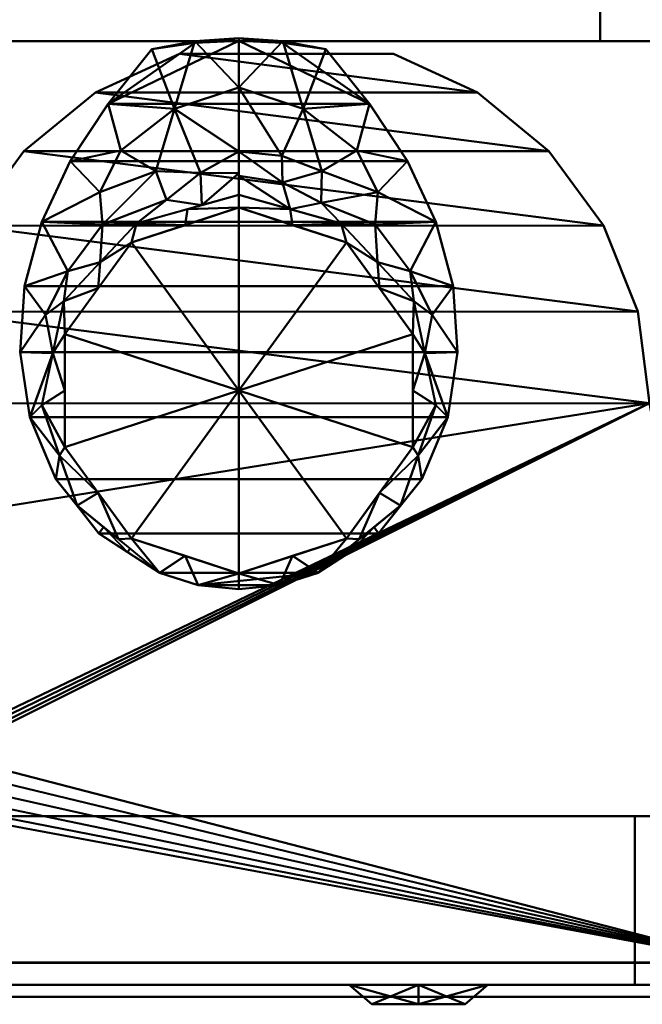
# Model space of a CAD drawing. Header units: millimetres. Extents: x -157 to 157, y -150 to 149.
# Tile 6 of 8: x 14 to 101, y -132 to 5. Entities that reach past the tile are written whole.
import ezdxf

# ---------------------------------------------------------------- set-up
doc = ezdxf.new("R2010")
doc.units = ezdxf.units.MM
doc.layers.add('A-GENM', color=13, linetype='Continuous', lineweight=30)
doc.layers.add('Q-SPCQ', color=91, linetype='Continuous', lineweight=30)

# ---------------------------------------------------------------- blocks, each defined once
blk = doc.blocks.new('Bec - Bec-14284-Vue 1')
at = {"layer": 'A-GENM', "lineweight": 40}
mesh = blk.add_polyface(dxfattribs=at)
corners = [(0.04, 111.05, 375.03), (5.72, 110.47, 374.69), (11.07, 108.78, 373.71), (19.52, 103.27, 370.5), (25.53, 95.72, 366.11), (29.13, 87.11, 361.11), (30.5, 78.04, 355.83), (29.88, 68.86, 350.49), (27.47, 59.91, 345.29), (23.52, 51.44, 340.36), (18.24, 43.45, 335.72), (12.16, 35.85, 331.3), (6.14, 34.99, 330.8), (0.04, 34.7, 330.63), (-6.06, 34.99, 330.8), (-12.08, 35.85, 331.3), (-18.16, 43.45, 335.72), (-23.43, 51.44, 340.36), (-27.38, 59.91, 345.29), (-29.8, 68.86, 350.49), (-30.42, 78.04, 355.83), (-29.05, 87.11, 361.11), (-25.45, 95.72, 366.11), (-19.43, 103.27, 370.5), (-10.99, 108.78, 373.71), (-5.62, 110.47, 374.69)]
mesh.append_faces([[corners[k] for k in face] for face in [(12, 10, 11), (1, 25, 0)]], dxfattribs={"vtx0": -1})
mesh.append_faces([[corners[k] for k in face] for face in [(13, 16, 10)]], dxfattribs={"vtx0": -1, "vtx1": -1, "vtx2": -1})
mesh.append_faces([[corners[k] for k in face] for face in [(21, 5, 6, 20), (24, 1, 2), (23, 3, 4, 22), (1, 24, 25)]], dxfattribs={"vtx0": -1, "vtx2": -1})
mesh.append_faces([[corners[k] for k in face] for face in [(12, 13, 10), (13, 14, 16)]], dxfattribs={"vtx1": -1, "vtx2": -1})
mesh.append_faces([[corners[k] for k in face] for face in [(8, 9, 17, 18), (9, 10, 16, 17), (7, 8, 18, 19), (4, 5, 21, 22), (2, 3, 23, 24), (6, 7, 19, 20)]], dxfattribs={"vtx1": -1, "vtx3": -1})
mesh.append_faces([[corners[k] for k in face] for face in [(14, 15, 16)]], dxfattribs={"vtx2": -1})
mesh = blk.add_polyface(dxfattribs=at)
corners = [(0.04, 108.85, 445.09), (0.04, 111.05, 375.03), (-5.62, 110.47, 374.69), (-10.99, 108.78, 373.71), (-22.46, 99.4, 373.68), (-27.39, 85.43, 373.64), (-24.35, 70.93, 373.59), (-14.23, 60.11, 373.56), (0.04, 56.12, 373.55), (0.04, 57.92, 444.94), (-14.93, 62.78, 444.95), (-24.18, 75.52, 444.99), (-24.18, 91.26, 445.04), (-14.93, 103.99, 445.08), (-7.44, 106.42, 445.08), (-7.44, 60.35, 444.94), (-7.09, 58.11, 373.55), (-19.55, 69.15, 444.97), (-19.29, 65.52, 373.57), (-25.87, 78.18, 373.61), (-24.18, 83.39, 445.01), (-16.73, 104.09, 373.69), (-19.55, 97.62, 445.06), (-24.92, 92.41, 373.66)]
mesh.append_faces([[corners[k] for k in face] for face in [(2, 0, 1)]], dxfattribs={"vtx0": -1})
mesh.append_faces([[corners[k] for k in face] for face in [(15, 16, 9), (17, 18, 10), (14, 3, 13), (18, 17, 6), (19, 20, 5), (20, 19, 11), (13, 21, 22), (4, 22, 21), (3, 14, 2)]], dxfattribs={"vtx0": -1, "vtx1": -1})
mesh.append_faces([[corners[k] for k in face] for face in [(15, 7, 16), (10, 18, 7), (13, 3, 21), (22, 4, 23)]], dxfattribs={"vtx0": -1, "vtx2": -1})
mesh.append_faces([[corners[k] for k in face] for face in [(20, 12, 5), (15, 10, 7), (17, 11, 6), (23, 5, 12), (14, 0, 2), (19, 6, 11), (12, 22, 23)]], dxfattribs={"vtx1": -1, "vtx2": -1})
mesh.append_faces([[corners[k] for k in face] for face in [(16, 8, 9)]], dxfattribs={"vtx2": -1})
mesh = blk.add_polyface(dxfattribs=at)
corners = [(0.04, 56.12, 373.55), (14.31, 60.11, 373.56), (24.43, 70.93, 373.59), (27.47, 85.43, 373.64), (22.54, 99.4, 373.68), (11.07, 108.78, 373.71), (5.72, 110.47, 374.69), (0.04, 111.05, 375.03), (0.04, 108.85, 445.09), (15.01, 103.99, 445.08), (24.26, 91.26, 445.04), (24.26, 75.52, 444.99), (15.01, 62.78, 444.95), (0.04, 57.92, 444.94), (7.53, 106.42, 445.08), (7.53, 60.35, 444.94), (7.18, 58.11, 373.55), (19.37, 65.52, 373.57), (19.64, 69.15, 444.97), (16.81, 104.09, 373.69), (19.64, 97.62, 445.06), (25, 92.41, 373.66), (24.26, 83.39, 445.01), (25.95, 78.18, 373.61)]
mesh.append_faces([[corners[k] for k in face] for face in [(8, 6, 7)]], dxfattribs={"vtx0": -1})
mesh.append_faces([[corners[k] for k in face] for face in [(6, 14, 5), (20, 19, 9), (14, 6, 8), (10, 21, 20), (4, 20, 21), (11, 23, 22), (23, 11, 2)]], dxfattribs={"vtx0": -1, "vtx1": -1})
mesh.append_faces([[corners[k] for k in face] for face in [(16, 15, 13), (5, 14, 9), (10, 3, 21), (12, 1, 17), (20, 4, 19), (3, 10, 22)]], dxfattribs={"vtx0": -1, "vtx2": -1})
mesh.append_faces([[corners[k] for k in face] for face in [(0, 16, 13)]], dxfattribs={"vtx1": -1})
mesh.append_faces([[corners[k] for k in face] for face in [(12, 15, 1), (19, 5, 9), (11, 18, 2), (23, 3, 22), (18, 12, 17), (16, 1, 15), (17, 2, 18)]], dxfattribs={"vtx1": -1, "vtx2": -1})
mesh = blk.add_polyface(dxfattribs=at)
corners = [(0.04, 56.12, 373.55), (-14.23, 60.11, 373.56), (-24.35, 70.93, 373.59), (-27.39, 85.43, 373.64), (-22.46, 99.4, 373.68), (-10.99, 108.78, 373.71), (-19.43, 103.27, 370.5), (-25.45, 95.72, 366.11), (-29.05, 87.11, 361.11), (-30.42, 78.04, 355.83), (-29.8, 68.86, 350.49), (-27.38, 59.91, 345.29), (-23.43, 51.44, 340.36), (-18.16, 43.45, 335.72), (-12.08, 35.85, 331.3), (-6.07, 34.72, 331.3), (0.04, 34.34, 331.3), (0.04, 50.09, 349.91), (-24.92, 92.41, 373.66), (-15.12, 105.4, 373.7), (-22.44, 99.5, 368.31), (-18.79, 102.4, 373.69), (-15.45, 105.87, 372.01), (0.04, 41.18, 339.38), (-11.53, 52.83, 351.19), (-19.29, 65.52, 373.57), (-18.94, 60.28, 358.26), (-8.91, 44.14, 339.55), (-23.8, 66.78, 361.39), (-26.88, 72.82, 362.15), (-25.87, 78.18, 373.61), (-16.37, 49.95, 343.46), (-19.32, 55.75, 349.18), (-7.09, 58.11, 373.55), (0.04, 53.5, 363.29), (-11.41, 57.23, 363.08), (-6.04, 54.41, 359.02), (-5.96, 50.71, 350.05)]
mesh.append_faces([[corners[k] for k in face] for face in [(2, 28, 25), (19, 22, 21), (6, 21, 22), (10, 29, 9), (8, 18, 7), (21, 6, 4), (18, 8, 3), (20, 4, 6), (12, 32, 11), (34, 36, 17), (17, 37, 23)]], dxfattribs={"vtx0": -1, "vtx1": -1})
mesh.append_faces([[corners[k] for k in face] for face in [(36, 24, 37), (27, 15, 23), (24, 36, 35), (28, 26, 25), (27, 23, 37), (26, 11, 32), (28, 2, 29), (36, 37, 17), (12, 31, 32), (26, 35, 1), (29, 30, 9), (32, 31, 24), (13, 27, 31), (28, 29, 10), (26, 28, 11), (24, 31, 27), (35, 26, 32), (34, 33, 36), (32, 24, 35), (35, 36, 33), (37, 24, 27)]], dxfattribs={"vtx0": -1, "vtx1": -1, "vtx2": -1})
mesh.append_faces([[corners[k] for k in face] for face in [(27, 13, 14), (8, 30, 3), (28, 10, 11), (30, 8, 9), (26, 1, 25), (29, 2, 30)]], dxfattribs={"vtx0": -1, "vtx2": -1})
mesh.append_faces([[corners[k] for k in face] for face in [(16, 23, 15)]], dxfattribs={"vtx1": -1})
mesh.append_faces([[corners[k] for k in face] for face in [(18, 4, 7), (12, 13, 31), (14, 15, 27), (20, 7, 4), (33, 1, 35)]], dxfattribs={"vtx1": -1, "vtx2": -1})
mesh.append_faces([[corners[k] for k in face] for face in [(19, 5, 22), (34, 0, 33)]], dxfattribs={"vtx2": -1})
mesh = blk.add_polyface(dxfattribs=at)
corners = [(0.04, 57.92, 444.94), (0.04, 83.39, 445.01), (0.04, 108.85, 445.09), (-14.93, 103.99, 445.08), (-24.18, 91.26, 445.04), (-24.18, 75.52, 444.99), (-14.93, 62.78, 444.95)]
mesh.append_faces([[corners[k] for k in face] for face in [(4, 1, 3)]], dxfattribs={"vtx0": -1, "vtx1": -1})
mesh.append_faces([[corners[k] for k in face] for face in [(1, 5, 6)]], dxfattribs={"vtx0": -1, "vtx2": -1})
mesh.append_faces([[corners[k] for k in face] for face in [(2, 3, 1)]], dxfattribs={"vtx1": -1})
mesh.append_faces([[corners[k] for k in face] for face in [(4, 5, 1)]], dxfattribs={"vtx1": -1, "vtx2": -1})
mesh.append_faces([[corners[k] for k in face] for face in [(6, 0, 1)]], dxfattribs={"vtx2": -1})
mesh = blk.add_polyface(dxfattribs=at)
corners = [(0.04, 108.85, 445.09), (0.04, 83.39, 445.01), (0.04, 57.92, 444.94), (15.01, 62.78, 444.95), (24.26, 75.52, 444.99), (24.26, 91.26, 445.04), (15.01, 103.99, 445.08)]
mesh.append_faces([[corners[k] for k in face] for face in [(3, 1, 2)]], dxfattribs={"vtx0": -1})
mesh.append_faces([[corners[k] for k in face] for face in [(5, 1, 4)]], dxfattribs={"vtx0": -1, "vtx1": -1})
mesh.append_faces([[corners[k] for k in face] for face in [(1, 3, 4)]], dxfattribs={"vtx0": -1, "vtx2": -1})
mesh.append_faces([[corners[k] for k in face] for face in [(5, 6, 1)]], dxfattribs={"vtx1": -1, "vtx2": -1})
mesh.append_faces([[corners[k] for k in face] for face in [(6, 0, 1)]], dxfattribs={"vtx2": -1})
mesh = blk.add_polyface(dxfattribs=at)
corners = [(0.04, 34.34, 331.3), (6.15, 34.72, 331.3), (12.16, 35.85, 331.3), (18.24, 43.45, 335.72), (23.52, 51.44, 340.36), (27.47, 59.91, 345.29), (29.88, 68.86, 350.49), (30.5, 78.04, 355.83), (29.13, 87.11, 361.11), (25.53, 95.72, 366.11), (19.52, 103.27, 370.5), (11.07, 108.78, 373.71), (22.54, 99.4, 373.68), (27.47, 85.43, 373.64), (24.43, 70.93, 373.59), (14.31, 60.11, 373.56), (0.04, 56.12, 373.55), (0.04, 50.09, 349.91), (22.52, 99.5, 368.31), (15.2, 105.4, 373.7), (25, 92.41, 373.66), (18.87, 102.4, 373.69), (15.53, 105.87, 372.01), (0.04, 41.18, 339.38), (11.61, 52.83, 351.19), (19.37, 65.52, 373.57), (19.02, 60.28, 358.26), (9, 44.14, 339.55), (23.88, 66.78, 361.39), (26.96, 72.82, 362.15), (25.95, 78.18, 373.61), (16.46, 49.95, 343.46), (19.4, 55.75, 349.18), (0.04, 53.11, 361.73), (5.18, 57.55, 373.55), (5.36, 53.06, 355.53), (10.11, 56.81, 363.72), (9.74, 58.83, 373.55)]
mesh.append_faces([[corners[k] for k in face] for face in [(15, 26, 25), (22, 21, 10), (20, 9, 12), (25, 28, 14), (23, 27, 17), (7, 29, 6), (30, 8, 13), (9, 20, 8), (6, 28, 5)]], dxfattribs={"vtx0": -1, "vtx1": -1})
mesh.append_faces([[corners[k] for k in face] for face in [(6, 29, 28), (3, 31, 27), (30, 29, 7), (29, 14, 28), (24, 27, 31), (1, 27, 23), (17, 27, 35), (31, 4, 32), (35, 36, 34), (24, 26, 36), (28, 25, 26), (35, 24, 36), (5, 28, 26), (26, 24, 32), (31, 32, 24), (26, 32, 5), (33, 35, 34), (24, 35, 27), (15, 36, 26)]], dxfattribs={"vtx0": -1, "vtx1": -1, "vtx2": -1})
mesh.append_faces([[corners[k] for k in face] for face in [(22, 19, 21), (27, 2, 3), (30, 7, 8)]], dxfattribs={"vtx0": -1, "vtx2": -1})
mesh.append_faces([[corners[k] for k in face] for face in [(20, 13, 8), (3, 4, 31), (4, 5, 32), (1, 2, 27), (9, 18, 12), (21, 12, 10), (18, 10, 12), (30, 14, 29), (33, 17, 35), (37, 34, 36, 15)]], dxfattribs={"vtx1": -1, "vtx2": -1})
mesh.append_faces([[corners[k] for k in face] for face in [(22, 11, 19), (23, 0, 1), (34, 16, 33)]], dxfattribs={"vtx2": -1})
mesh = blk.add_polyface(dxfattribs=at)
corners = [(0.04, 34.34, 331.3), (-6.07, 34.72, 331.3), (-12.08, 35.85, 331.3), (-6.06, 34.99, 330.8), (0.04, 34.7, 330.63), (-3.01, 34.53, 331.3), (-3.01, 34.85, 330.72), (-8.31, 35.14, 331.3), (-8.92, 35.4, 331.04), (-10.5, 35.62, 331.17), (-10.2, 35.5, 331.3)]
mesh.append_faces([[corners[k] for k in face] for face in [(5, 6, 0), (7, 8, 1), (6, 5, 3)]], dxfattribs={"vtx0": -1, "vtx1": -1})
mesh.append_faces([[corners[k] for k in face] for face in [(5, 1, 3), (8, 3, 1)]], dxfattribs={"vtx1": -1, "vtx2": -1})
mesh.append_faces([[corners[k] for k in face] for face in [(7, 10, 9, 8)]], dxfattribs={"vtx1": -1, "vtx3": -1})
mesh.append_faces([[corners[k] for k in face] for face in [(6, 4, 0), (10, 2, 9)]], dxfattribs={"vtx2": -1})
mesh = blk.add_polyface(dxfattribs=at)
corners = [(0.04, 34.7, 330.63), (6.14, 34.99, 330.8), (12.16, 35.85, 331.3), (6.15, 34.72, 331.3), (0.04, 34.34, 331.3), (3.1, 34.53, 331.3), (3.09, 34.85, 330.72), (9, 35.4, 331.04), (8.39, 35.14, 331.3), (10.28, 35.5, 331.3), (10.58, 35.62, 331.17)]
mesh.append_faces([[corners[k] for k in face] for face in [(4, 6, 5)]], dxfattribs={"vtx0": -1, "vtx1": -1})
mesh.append_faces([[corners[k] for k in face] for face in [(8, 7, 10), (10, 9, 8), (3, 1, 7)]], dxfattribs={"vtx0": -1, "vtx2": -1})
mesh.append_faces([[corners[k] for k in face] for face in [(0, 6, 4)]], dxfattribs={"vtx1": -1})
mesh.append_faces([[corners[k] for k in face] for face in [(3, 5, 1), (8, 3, 7), (6, 1, 5)]], dxfattribs={"vtx1": -1, "vtx2": -1})
mesh.append_faces([[corners[k] for k in face] for face in [(10, 2, 9)]], dxfattribs={"vtx2": -1})
blk = doc.blocks.new('CombinaisonGéomFamille_14285-Vue 1')
at = {"layer": 'Q-SPCQ', "lineweight": 40}
mesh = blk.add_polyface(dxfattribs=at)
corners = [(156.71, -131.32, 3), (-156.71, -131.32, 3), (-156.71, 1.74, 3), (156.71, 1.74, 3)]
mesh.append_faces([[corners[k] for k in face] for face in [(0, 1, 2, 3)]])
mesh = blk.add_polyface(dxfattribs=at)
corners = [(156.71, 1.74, 3), (-156.71, 1.74, 3), (-156.71, 1.74, 491), (156.71, 1.74, 491)]
mesh.append_faces([[corners[k] for k in face] for face in [(0, 1, 2, 3)]])
mesh = blk.add_polyface(dxfattribs=at)
corners = [(156.71, 1.74, 491), (-156.71, 1.74, 491), (-156.71, -131.32, 491), (156.71, -131.32, 491)]
mesh.append_faces([[corners[k] for k in face] for face in [(0, 1, 2, 3)]])
mesh = blk.add_polyface(dxfattribs=at)
corners = [(-114.78, -48.68, 405.33), (-102.17, -48.68, 405.33), (-100.54, -35.91, 405.33), (-95.77, -23.94, 405.33), (-88.16, -13.56, 405.33), (-78.19, -5.4, 405.33), (-66.49, 0, 405.33), (-36.68, 0, 405.33), (-24.98, -5.4, 405.33), (-15.01, -13.56, 405.33), (-7.4, -23.96, 405.33), (-2.62, -35.93, 405.33), (-1, -48.71, 405.33), (-1, -64.82, 405.33), (-1.97, -74.72, 405.33), (-4.84, -84.25, 405.33), (-9.5, -93.04, 405.33), (-9.77, -93.55, 405.33), (-9.94, -94.11, 405.33), (-10, -94.69, 405.33), (-10, -99.14, 405.33), (-9.76, -100.95, 405.33), (-9.06, -102.64, 405.33), (-7.95, -104.09, 405.33), (-6.5, -105.2, 405.33), (-4.81, -105.9, 405.33), (-3, -106.14, 405.33), (3, -106.14, 405.33), (4.81, -105.9, 405.33), (6.5, -105.2, 405.33), (7.95, -104.09, 405.33), (9.06, -102.64, 405.33), (9.76, -100.95, 405.33), (10, -99.14, 405.33), (10, -94.69, 405.33), (9.94, -94.11, 405.33), (9.77, -93.55, 405.33), (9.5, -93.04, 405.33), (4.84, -84.25, 405.33), (1.97, -74.72, 405.33), (1, -64.82, 405.33), (1, -48.71, 405.33), (2.62, -35.93, 405.33), (7.4, -23.96, 405.33), (15.01, -13.56, 405.33), (24.98, -5.4, 405.33), (36.68, 0, 405.33), (66.49, 0, 405.33), (78.18, -5.4, 405.33), (88.14, -13.54, 405.33), (95.76, -23.92, 405.33), (100.53, -35.87, 405.33), (102.17, -48.64, 405.33), (115.65, -48.64, 405.33), (115.65, -126.52, 405.33), (-114.78, -126.52, 405.33)]
mesh.append_faces([[corners[k] for k in face] for face in [(1, 55, 0), (48, 45, 46, 47)]], dxfattribs={"vtx0": -1})
mesh.append_faces([[corners[k] for k in face] for face in [(22, 55, 21), (17, 1, 16), (30, 54, 29), (33, 54, 32), (50, 44, 49)]], dxfattribs={"vtx0": -1, "vtx1": -1})
mesh.append_faces([[corners[k] for k in face] for face in [(55, 24, 25), (55, 25, 26), (55, 22, 23), (55, 23, 24), (9, 3, 4, 8), (8, 4, 5, 7), (3, 9, 10), (54, 28, 29), (54, 30, 31), (49, 44, 45, 48)]], dxfattribs={"vtx0": -1, "vtx2": -1})
mesh.append_faces([[corners[k] for k in face] for face in [(1, 12, 13, 16), (54, 33, 34, 52), (52, 36, 37, 40)]], dxfattribs={"vtx0": -1, "vtx2": -1, "vtx3": -1})
mesh.append_faces([[corners[k] for k in face] for face in [(6, 7, 5)]], dxfattribs={"vtx1": -1})
mesh.append_faces([[corners[k] for k in face] for face in [(20, 21, 55), (17, 18, 1), (18, 19, 1), (26, 27, 55), (31, 32, 54), (34, 35, 52), (35, 36, 52), (41, 42, 52, 40)]], dxfattribs={"vtx1": -1, "vtx2": -1})
mesh.append_faces([[corners[k] for k in face] for face in [(19, 20, 55, 1)]], dxfattribs={"vtx1": -1, "vtx2": -1, "vtx3": -1})
mesh.append_faces([[corners[k] for k in face] for face in [(2, 3, 10, 11), (1, 2, 11, 12), (27, 28, 54, 55), (42, 43, 51, 52), (43, 44, 50, 51)]], dxfattribs={"vtx1": -1, "vtx3": -1})
mesh.append_faces([[corners[k] for k in face] for face in [(14, 15, 16, 13), (52, 53, 54)]], dxfattribs={"vtx2": -1})
mesh.append_faces([[corners[k] for k in face] for face in [(37, 38, 39, 40)]], dxfattribs={"vtx3": -1})
mesh = blk.add_polyface(dxfattribs=at)
corners = [(115.65, -48.64, 17.16), (102.17, -48.64, 17.16), (100.53, -35.87, 17.16), (95.76, -23.92, 17.16), (88.14, -13.54, 17.16), (78.18, -5.4, 17.16), (66.49, 0, 17.16), (36.68, 0, 17.16), (24.98, -5.4, 17.16), (15.01, -13.56, 17.16), (7.4, -23.96, 17.16), (2.62, -35.93, 17.16), (1, -48.71, 17.16), (1, -64.82, 17.16), (1.97, -74.72, 17.16), (4.84, -84.25, 17.16), (9.5, -93.04, 17.16), (9.77, -93.55, 17.16), (9.94, -94.11, 17.16), (10, -94.69, 17.16), (10, -99.14, 17.16), (9.76, -100.95, 17.16), (9.06, -102.64, 17.16), (7.95, -104.09, 17.16), (6.5, -105.2, 17.16), (4.81, -105.9, 17.16), (3, -106.14, 17.16), (-3, -106.14, 17.16), (-4.81, -105.9, 17.16), (-6.5, -105.2, 17.16), (-7.95, -104.09, 17.16), (-9.06, -102.64, 17.16), (-9.76, -100.95, 17.16), (-10, -99.14, 17.16), (-10, -94.69, 17.16), (-9.94, -94.11, 17.16), (-9.77, -93.55, 17.16), (-9.5, -93.04, 17.16), (-4.84, -84.25, 17.16), (-1.97, -74.72, 17.16), (-1, -64.82, 17.16), (-1, -48.71, 17.16), (-2.62, -35.93, 17.16), (-7.4, -23.96, 17.16), (-15.01, -13.56, 17.16), (-24.98, -5.4, 17.16), (-36.68, 0, 17.16), (-66.49, 0, 17.16), (-78.19, -5.4, 17.16), (-88.16, -13.56, 17.16), (-95.77, -23.94, 17.16), (-100.54, -35.91, 17.16), (-102.17, -48.68, 17.16), (-114.78, -48.68, 17.16), (-114.78, -126.52, 17.16), (115.65, -126.52, 17.16)]
mesh.append_faces([[corners[k] for k in face] for face in [(1, 55, 0), (48, 45, 46, 47)]], dxfattribs={"vtx0": -1})
mesh.append_faces([[corners[k] for k in face] for face in [(22, 55, 21), (17, 1, 16), (30, 54, 29), (33, 54, 32), (50, 44, 49)]], dxfattribs={"vtx0": -1, "vtx1": -1})
mesh.append_faces([[corners[k] for k in face] for face in [(55, 24, 25), (55, 25, 26, 54), (55, 22, 23), (55, 23, 24), (9, 3, 4, 8), (8, 4, 5, 7), (3, 9, 10), (54, 27, 28), (54, 28, 29), (54, 30, 31), (54, 26, 27), (49, 44, 45, 48)]], dxfattribs={"vtx0": -1, "vtx2": -1})
mesh.append_faces([[corners[k] for k in face] for face in [(1, 12, 13, 16), (54, 33, 34, 52), (52, 36, 37, 40)]], dxfattribs={"vtx0": -1, "vtx2": -1, "vtx3": -1})
mesh.append_faces([[corners[k] for k in face] for face in [(6, 7, 5)]], dxfattribs={"vtx1": -1})
mesh.append_faces([[corners[k] for k in face] for face in [(20, 21, 55), (17, 18, 1), (18, 19, 1), (31, 32, 54), (34, 35, 52), (35, 36, 52), (41, 42, 52, 40)]], dxfattribs={"vtx1": -1, "vtx2": -1})
mesh.append_faces([[corners[k] for k in face] for face in [(19, 20, 55, 1)]], dxfattribs={"vtx1": -1, "vtx2": -1, "vtx3": -1})
mesh.append_faces([[corners[k] for k in face] for face in [(2, 3, 10, 11), (1, 2, 11, 12), (42, 43, 51, 52), (43, 44, 50, 51)]], dxfattribs={"vtx1": -1, "vtx3": -1})
mesh.append_faces([[corners[k] for k in face] for face in [(14, 15, 16, 13), (52, 53, 54)]], dxfattribs={"vtx2": -1})
mesh.append_faces([[corners[k] for k in face] for face in [(37, 38, 39, 40)]], dxfattribs={"vtx3": -1})
mesh = blk.add_polyface(dxfattribs=at)
corners = [(36.68, 0, 405.33), (24.98, -5.4, 405.33), (15.01, -13.56, 405.33), (7.4, -23.96, 405.33), (2.62, -35.93, 405.33), (1, -48.71, 405.33), (1, -48.71, 17.16), (2.62, -35.93, 17.16), (7.4, -23.96, 17.16), (15.01, -13.56, 17.16), (24.98, -5.4, 17.16), (36.68, 0, 17.16)]
mesh.append_faces([[corners[k] for k in face] for face in [(6, 7, 4, 5)]], dxfattribs={"vtx1": -1})
mesh.append_faces([[corners[k] for k in face] for face in [(9, 10, 1, 2), (8, 9, 2, 3), (7, 8, 3, 4)]], dxfattribs={"vtx1": -1, "vtx3": -1})
mesh.append_faces([[corners[k] for k in face] for face in [(10, 11, 0, 1)]], dxfattribs={"vtx3": -1})
mesh = blk.add_polyface(dxfattribs=at)
corners = [(36.68, 0, 405.33), (36.68, 0, 17.16), (66.49, 0, 17.16), (66.49, 0, 405.33)]
mesh.append_faces([[corners[k] for k in face] for face in [(0, 1, 2, 3)]])
mesh = blk.add_polyface(dxfattribs=at)
corners = [(102.17, -48.64, 405.33), (100.53, -35.87, 405.33), (95.76, -23.92, 405.33), (88.14, -13.54, 405.33), (78.18, -5.4, 405.33), (66.49, 0, 405.33), (66.49, 0, 17.16), (78.18, -5.4, 17.16), (88.14, -13.54, 17.16), (95.76, -23.92, 17.16), (100.53, -35.87, 17.16), (102.17, -48.64, 17.16)]
mesh.append_faces([[corners[k] for k in face] for face in [(1, 10, 11, 0)]], dxfattribs={"vtx0": -1})
mesh.append_faces([[corners[k] for k in face] for face in [(6, 7, 4, 5)]], dxfattribs={"vtx1": -1})
mesh.append_faces([[corners[k] for k in face] for face in [(9, 10, 1, 2), (8, 9, 2, 3), (7, 8, 3, 4)]], dxfattribs={"vtx1": -1, "vtx3": -1})
mesh = blk.add_polyface(dxfattribs=at)
corners = [(148.19, -126.52, 484.02), (-148.19, -126.52, 484.02), (-148.19, -126.52, 413.33), (148.19, -126.52, 413.33), (146.8, -126.52, 409.53), (-147.17, -126.52, 409.53), (-147.17, -126.52, 12.38), (146.8, -126.52, 12.38), (-114.78, -126.52, 405.33), (115.65, -126.52, 405.33), (115.65, -126.52, 17.16), (-114.78, -126.52, 17.16)]
mesh.append_faces([[corners[k] for k in face] for face in [(1, 2, 3, 0)]])
mesh.append_faces([[corners[k] for k in face] for face in [(11, 6, 7, 10), (4, 9, 10, 7)]], dxfattribs={"vtx0": -1, "vtx2": -1})
mesh.append_faces([[corners[k] for k in face] for face in [(11, 8, 5, 6), (4, 5, 8, 9)]], dxfattribs={"vtx1": -1, "vtx3": -1})
mesh = blk.add_polyface(dxfattribs=at)
corners = [(148.19, -126.52, 484.02), (148.19, -131.32, 484.02), (-148.19, -131.32, 484.02), (-148.19, -126.52, 484.02)]
mesh.append_faces([[corners[k] for k in face] for face in [(0, 1, 2, 3)]])
mesh = blk.add_polyface(dxfattribs=at)
corners = [(-148.19, -126.52, 413.33), (-148.19, -131.32, 413.33), (148.19, -131.32, 413.33), (148.19, -126.52, 413.33)]
mesh.append_faces([[corners[k] for k in face] for face in [(0, 1, 2, 3)]])
mesh = blk.add_polyface(dxfattribs=at)
corners = [(146.8, -126.52, 409.53), (146.8, -131.32, 409.53), (-147.17, -131.32, 409.53), (-147.17, -126.52, 409.53)]
mesh.append_faces([[corners[k] for k in face] for face in [(0, 1, 2, 3)]])
mesh = blk.add_polyface(dxfattribs=at)
corners = [(-147.17, -126.52, 12.38), (-147.17, -131.32, 12.38), (146.8, -131.32, 12.38), (146.8, -126.52, 12.38)]
mesh.append_faces([[corners[k] for k in face] for face in [(0, 1, 2, 3)]])
mesh = blk.add_polyface(dxfattribs=at)
corners = [(156.71, -131.32, 3), (156.71, -131.32, 491), (-156.71, -131.32, 491), (-156.71, -131.32, 3), (-148.19, -131.32, 484.02), (148.19, -131.32, 484.02), (148.19, -131.32, 413.33), (-148.19, -131.32, 413.33), (-147.17, -131.32, 409.53), (146.8, -131.32, 409.53), (146.8, -131.32, 12.38), (-147.17, -131.32, 12.38)]
mesh.append_faces([[corners[k] for k in face] for face in [(1, 5, 6, 0), (7, 8, 9, 6)]], dxfattribs={"vtx0": -1, "vtx2": -1})
mesh.append_faces([[corners[k] for k in face] for face in [(3, 11, 8, 7)]], dxfattribs={"vtx0": -1, "vtx2": -1, "vtx3": -1})
mesh.append_faces([[corners[k] for k in face] for face in [(9, 10, 0, 6)]], dxfattribs={"vtx1": -1, "vtx2": -1, "vtx3": -1})
mesh.append_faces([[corners[k] for k in face] for face in [(4, 5, 1, 2), (3, 0, 10, 11), (7, 4, 2, 3)]], dxfattribs={"vtx1": -1, "vtx3": -1})
blk = doc.blocks.new('CombinaisonGéomFamille_14312-Vue 1')
at = {"layer": 'Q-SPCQ', "lineweight": 40}
mesh = blk.add_polyface(dxfattribs=at)
corners = [(95.26, 120.46, 475.83), (-97.96, 120.46, 475.83), (-97.96, 1.74, 475.83), (95.26, 1.74, 475.83)]
mesh.append_faces([[corners[k] for k in face] for face in [(0, 1, 2, 3)]])
mesh = blk.add_polyface(dxfattribs=at)
corners = [(95.26, 1.74, 3), (-97.96, 1.74, 3), (-97.96, 120.46, 3), (95.26, 120.46, 3)]
mesh.append_faces([[corners[k] for k in face] for face in [(0, 1, 2, 3)]])
mesh = blk.add_polyface(dxfattribs=at)
corners = [(95.26, 120.46, 475.83), (95.26, 1.74, 475.83), (95.26, 1.74, 3), (95.26, 120.46, 3), (95.26, 57.72, 196.23), (95.26, 88.96, 196.23), (95.26, 88.96, 76.08), (95.26, 57.72, 76.08)]
mesh.append_faces([[corners[k] for k in face] for face in [(5, 0, 4)]], dxfattribs={"vtx0": -1, "vtx1": -1})
mesh.append_faces([[corners[k] for k in face] for face in [(3, 6, 7, 2), (2, 7, 4)]], dxfattribs={"vtx0": -1, "vtx2": -1})
mesh.append_faces([[corners[k] for k in face] for face in [(1, 2, 4, 0)]], dxfattribs={"vtx1": -1, "vtx2": -1})
mesh.append_faces([[corners[k] for k in face] for face in [(3, 0, 5, 6)]], dxfattribs={"vtx1": -1, "vtx3": -1})
mesh = blk.add_polyface(dxfattribs=at)
corners = [(95.26, 1.74, 475.83), (-97.96, 1.74, 475.83), (-97.96, 1.74, 3), (95.26, 1.74, 3)]
mesh.append_faces([[corners[k] for k in face] for face in [(0, 1, 2, 3)]])

msp = doc.modelspace()

# ---------------------------------------------------------------- block references
at = {"layer": 'A-GENM', "lineweight": 40, "rotation": 180}
msp.add_blockref('Bec - Bec-14284-Vue 1', (45, 36.5, -55.61), dxfattribs=at)
at = {"layer": 'Q-SPCQ', "lineweight": 40}
for name in ['CombinaisonGéomFamille_14312-Vue 1', 'CombinaisonGéomFamille_14285-Vue 1']:
    msp.add_blockref(name, (0, 0), dxfattribs=at)

# ---------------------------------------------------------------- meshes
mesh = msp.add_polyface(dxfattribs=at)
corners = [(-147.17, -106.14, 409.53), (146.8, -106.14, 409.53), (146.8, -106.14, 12.38), (-147.17, -106.14, 12.38), (100.13, -106.14, 372.48), (-100.13, -106.14, 372.48), (-100.13, -106.14, 91.12), (100.13, -106.14, 91.12)]
mesh.append_faces([[corners[k] for k in face] for face in [(0, 5, 6, 3), (5, 0, 1, 4)]], dxfattribs={"vtx0": -1, "vtx2": -1})
mesh.append_faces([[corners[k] for k in face] for face in [(2, 3, 6, 7), (7, 4, 1, 2)]], dxfattribs={"vtx1": -1, "vtx3": -1})
mesh = msp.add_polyface(dxfattribs=at)
corners = [(-147.17, -106.14, 409.53), (-147.17, -129.62, 409.53), (146.8, -129.62, 409.53), (146.8, -106.14, 409.53)]
mesh.append_faces([[corners[k] for k in face] for face in [(0, 1, 2, 3)]])
mesh = msp.add_polyface(dxfattribs=at)
corners = [(146.8, -106.14, 12.38), (146.8, -129.62, 12.38), (-147.17, -129.62, 12.38), (-147.17, -106.14, 12.38)]
mesh.append_faces([[corners[k] for k in face] for face in [(0, 1, 2, 3)]])
mesh = msp.add_polyface(dxfattribs=at)
corners = [(100.13, -106.14, 372.48), (100.13, -129.62, 372.48), (-100.13, -129.62, 372.48), (-100.13, -106.14, 372.48)]
mesh.append_faces([[corners[k] for k in face] for face in [(0, 1, 2, 3)]])
mesh = msp.add_polyface(dxfattribs=at)
corners = [(-100.13, -106.14, 91.12), (-100.13, -129.62, 91.12), (100.13, -129.62, 91.12), (100.13, -106.14, 91.12)]
mesh.append_faces([[corners[k] for k in face] for face in [(0, 1, 2, 3)]])
at = {"layer": 'Q-SPCQ', "lineweight": 40, "transparency": 33554458}
mesh = msp.add_polyface(dxfattribs=at)
corners = [(100.13, -106.14, 91.12), (-100.13, -106.14, 91.12), (-100.13, -106.14, 372.48), (100.13, -106.14, 372.48)]
mesh.append_faces([[corners[k] for k in face] for face in [(0, 1, 2, 3)]])
mesh = msp.add_polyface(dxfattribs=at)
corners = [(100.13, -106.14, 91.12), (100.13, -129.62, 91.12), (-100.13, -129.62, 91.12), (-100.13, -106.14, 91.12)]
mesh.append_faces([[corners[k] for k in face] for face in [(0, 1, 2, 3)]])
mesh = msp.add_polyface(dxfattribs=at)
corners = [(-100.13, -106.14, 372.48), (-100.13, -129.62, 372.48), (100.13, -129.62, 372.48), (100.13, -106.14, 372.48)]
mesh.append_faces([[corners[k] for k in face] for face in [(0, 1, 2, 3)]])
at = {"layer": 'Q-SPCQ', "lineweight": 40}
mesh = msp.add_polyface(dxfattribs=at)
corners = [(100.13, -106.14, 91.12), (100.13, -129.62, 91.12), (100.13, -129.62, 372.48), (100.13, -106.14, 372.48)]
mesh.append_faces([[corners[k] for k in face] for face in [(0, 1, 2, 3)]])
at = {"layer": 'Q-SPCQ', "lineweight": 40, "transparency": 33554458}
mesh = msp.add_polyface(dxfattribs=at)
corners = [(100.13, -106.14, 372.48), (100.13, -129.62, 372.48), (100.13, -129.62, 91.12), (100.13, -106.14, 91.12)]
mesh.append_faces([[corners[k] for k in face] for face in [(0, 1, 2, 3)]])
at = {"layer": 'Q-SPCQ', "lineweight": 40}
mesh = msp.add_polyface(dxfattribs=at)
corners = [(-148.19, -126.57, 484.02), (-148.19, -129.62, 484.02), (148.19, -129.62, 484.02), (148.19, -126.57, 484.02)]
mesh.append_faces([[corners[k] for k in face] for face in [(0, 1, 2, 3)]])
mesh = msp.add_polyface(dxfattribs=at)
corners = [(148.19, -129.62, 413.33), (-148.19, -129.62, 413.33), (-148.19, -126.57, 413.33), (148.19, -126.57, 413.33)]
mesh.append_faces([[corners[k] for k in face] for face in [(0, 1, 2, 3)]])
mesh = msp.add_polyface(dxfattribs=at)
corners = [(148.19, -126.57, 484.02), (148.19, -126.57, 413.33), (-148.19, -126.57, 413.33), (-148.19, -126.57, 484.02)]
mesh.append_faces([[corners[k] for k in face] for face in [(0, 1, 2, 3)]])
mesh = msp.add_polyface(dxfattribs=at)
corners = [(148.19, -129.62, 484.02), (-148.19, -129.62, 484.02), (-148.19, -129.62, 413.33), (148.19, -129.62, 413.33), (0.85, -129.62, 460.5), (3.64, -129.62, 459.92), (6.18, -129.62, 458.66), (8.33, -129.62, 456.79), (9.93, -129.62, 454.44), (10.89, -129.62, 451.77), (11.14, -129.62, 448.94), (10.67, -129.62, 446.13), (9.51, -129.62, 443.54), (7.73, -129.62, 441.32), (5.45, -129.62, 439.63), (2.81, -129.62, 438.56), (-0.01, -129.62, 438.2), (-2.83, -129.62, 438.56), (-5.47, -129.62, 439.63), (-7.75, -129.62, 441.32), (-9.53, -129.62, 443.53), (-10.7, -129.62, 446.13), (-11.17, -129.62, 448.93), (-10.92, -129.62, 451.76), (-9.96, -129.62, 454.44), (-8.36, -129.62, 456.78), (-6.22, -129.62, 458.65), (-3.67, -129.62, 459.92), (-0.89, -129.62, 460.5), (-0.89, -129.62, 457.22), (-1.77, -129.62, 456.28), (-2.44, -129.62, 455.17), (-2.85, -129.62, 453.95), (-2.99, -129.62, 452.66), (-2.99, -129.62, 441.36), (2.95, -129.62, 441.36), (2.95, -129.62, 452.66), (2.81, -129.62, 453.94), (2.4, -129.62, 455.15), (1.74, -129.62, 456.25), (0.85, -129.62, 457.17)]
mesh.append_faces([[corners[k] for k in face] for face in [(26, 1, 25), (7, 0, 6), (22, 2, 21), (19, 2, 18), (12, 3, 11), (13, 3, 12), (10, 0, 9)]], dxfattribs={"vtx0": -1, "vtx1": -1})
mesh.append_faces([[corners[k] for k in face] for face in [(1, 28, 4)]], dxfattribs={"vtx0": -1, "vtx1": -1, "vtx2": -1})
mesh.append_faces([[corners[k] for k in face] for face in [(1, 26, 27), (4, 28, 29, 40), (39, 30, 31, 38), (40, 29, 30, 39), (1, 23, 24), (38, 31, 32, 37), (0, 5, 6), (0, 8, 9), (37, 32, 33, 36), (2, 19, 20), (3, 14, 15)]], dxfattribs={"vtx0": -1, "vtx2": -1})
mesh.append_faces([[corners[k] for k in face] for face in [(27, 28, 1), (24, 25, 1), (7, 8, 0), (20, 21, 2), (17, 18, 2), (15, 16, 3), (13, 14, 3)]], dxfattribs={"vtx1": -1, "vtx2": -1})
mesh.append_faces([[corners[k] for k in face] for face in [(4, 5, 0, 1), (22, 23, 1, 2), (16, 17, 2, 3), (10, 11, 3, 0)]], dxfattribs={"vtx1": -1, "vtx3": -1})
mesh.append_faces([[corners[k] for k in face] for face in [(33, 34, 35, 36)]], dxfattribs={"vtx3": -1})
mesh = msp.add_polyface(dxfattribs=at)
corners = [(-147.17, -129.62, 409.53), (-147.17, -129.62, 12.38), (146.8, -129.62, 12.38), (146.8, -129.62, 409.53), (100.13, -129.62, 372.48), (100.13, -129.62, 91.12), (-100.13, -129.62, 91.12), (-100.13, -129.62, 372.48)]
mesh.append_faces([[corners[k] for k in face] for face in [(3, 4, 5, 2), (2, 5, 6, 1)]], dxfattribs={"vtx0": -1, "vtx2": -1})
mesh.append_faces([[corners[k] for k in face] for face in [(7, 4, 3, 0), (6, 7, 0, 1)]], dxfattribs={"vtx1": -1, "vtx3": -1})
at = {"layer": 'Q-SPCQ', "lineweight": 40, "transparency": 33554458}
mesh = msp.add_polyface(dxfattribs=at)
corners = [(10, -129.62, 91.12), (100.13, -129.62, 91.12), (100.13, -129.62, 372.48), (10, -129.62, 372.48)]
mesh.append_faces([[corners[k] for k in face] for face in [(0, 1, 2, 3)]])
at = {"layer": 'Q-SPCQ', "lineweight": 40}
mesh = msp.add_polyface(dxfattribs=at)
corners = [(69.98, -132.34, 440.93), (63.48, -132.34, 444.69), (63.48, -132.34, 452.19), (69.98, -132.34, 455.94), (69.98, -129.62, 459.6), (60.31, -129.62, 454.02), (60.31, -129.62, 442.86), (69.98, -129.62, 437.27)]
mesh.append_faces([[corners[k] for k in face] for face in [(2, 5, 6, 1)]], dxfattribs={"vtx0": -1, "vtx2": -1})
mesh.append_faces([[corners[k] for k in face] for face in [(4, 5, 3), (0, 1, 7)]], dxfattribs={"vtx1": -1})
mesh.append_faces([[corners[k] for k in face] for face in [(2, 3, 5), (6, 7, 1)]], dxfattribs={"vtx1": -1, "vtx2": -1})
mesh = msp.add_polyface(dxfattribs=at)
corners = [(69.98, -129.62, 437.27), (60.31, -129.62, 442.86), (60.31, -129.62, 454.02), (69.98, -129.62, 459.6), (69.98, -129.62, 448.44)]
mesh.append_faces([[corners[k] for k in face] for face in [(2, 3, 4)]], dxfattribs={"vtx2": -1})
mesh.append_faces([[corners[k] for k in face] for face in [(4, 0, 1, 2)]], dxfattribs={"vtx3": -1})
mesh = msp.add_polyface(dxfattribs=at)
corners = [(69.98, -132.34, 455.94), (76.48, -132.34, 452.19), (76.48, -132.34, 444.69), (69.98, -132.34, 440.93), (69.98, -129.62, 437.27), (79.65, -129.62, 442.86), (79.65, -129.62, 454.02), (69.98, -129.62, 459.6)]
mesh.append_faces([[corners[k] for k in face] for face in [(2, 5, 6, 1)]], dxfattribs={"vtx0": -1, "vtx2": -1})
mesh.append_faces([[corners[k] for k in face] for face in [(4, 5, 3), (0, 1, 7)]], dxfattribs={"vtx1": -1})
mesh.append_faces([[corners[k] for k in face] for face in [(2, 3, 5), (6, 7, 1)]], dxfattribs={"vtx1": -1, "vtx2": -1})
mesh = msp.add_polyface(dxfattribs=at)
corners = [(69.98, -129.62, 459.6), (79.65, -129.62, 454.02), (79.65, -129.62, 442.86), (69.98, -129.62, 437.27), (69.98, -129.62, 448.44)]
mesh.append_faces([[corners[k] for k in face] for face in [(0, 1, 4)]], dxfattribs={"vtx1": -1})
mesh.append_faces([[corners[k] for k in face] for face in [(2, 3, 4, 1)]], dxfattribs={"vtx2": -1})
mesh = msp.add_polyface(dxfattribs=at)
corners = [(69.98, -132.34, 448.44), (69.98, -132.34, 455.94), (63.48, -132.34, 452.19), (63.48, -132.34, 444.69), (69.98, -132.34, 440.93)]
mesh.append_faces([[corners[k] for k in face] for face in [(3, 4, 0)]], dxfattribs={"vtx2": -1})
mesh.append_faces([[corners[k] for k in face] for face in [(0, 1, 2, 3)]], dxfattribs={"vtx3": -1})
mesh = msp.add_polyface(dxfattribs=at)
corners = [(69.98, -132.34, 448.44), (69.98, -132.34, 440.93), (76.48, -132.34, 444.69), (76.48, -132.34, 452.19), (69.98, -132.34, 455.94)]
mesh.append_faces([[corners[k] for k in face] for face in [(1, 2, 0)]], dxfattribs={"vtx1": -1})
mesh.append_faces([[corners[k] for k in face] for face in [(3, 4, 0, 2)]], dxfattribs={"vtx2": -1})

doc.saveas('drawing.dxf')
